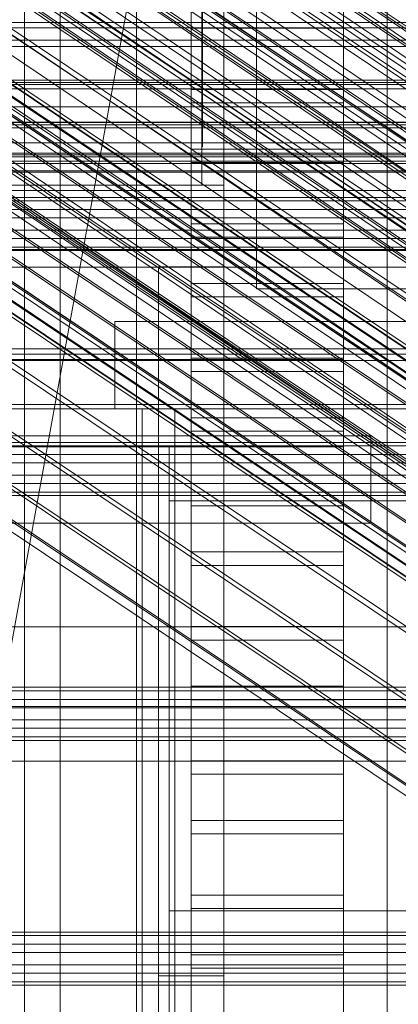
# Model space of a CAD drawing. Header units: millimetres. Extents: x -4738 to 65662, y -68080 to 6847.
# Tile 198 of 256: x -229 to -194, y -34855 to -34764. Entities that reach past the tile are written whole.
import ezdxf

# ---------------------------------------------------------------- set-up
doc = ezdxf.new("R2010")
doc.units = ezdxf.units.MM
for name, color, linetype, lineweight in [('COTAS_O', 1, 'Continuous', 0), ('COTAS_P', 1, 'Continuous', 0), ('frontal_bajante_movil', 7, 'Continuous', 0), ('frontal_C01', 7, 'Continuous', 0), ('frontal_C02', 7, 'Continuous', 0), ('frontal_C03', 7, 'Continuous', 0), ('frontal_C04', 7, 'Continuous', 0), ('frontal_C05', 7, 'Continuous', 0), ('frontal_mezcladora', 7, 'Continuous', 0)]:
    doc.layers.add(name, color=color, linetype=linetype, lineweight=lineweight)
doc.dimstyles.new('R19_100', dxfattribs={"dimtxt": 250, "dimasz": 150, "dimexe": 150, "dimexo": 80, "dimgap": 100, "dimtad": 1, "dimtih": 1, "dimtoh": 1, "dimdsep": 46, "dimcen": 0.09, "dimadec": 0, "dimazin": 0, "dimtfac": 1, "dimtdec": 4, "dimtofl": 0, "dimtmove": 0, "dimatfit": 3, "dimfxl": 1, "dimtolj": 1, "dimtzin": 0, "dimarcsym": 0})

# ---------------------------------------------------------------- blocks, each defined once
blk = doc.blocks.new('DIM_R31_51')
at = {"layer": 'COTAS_O'}
for p, q in [((-650, -33700), (50, -33700)), ((50, -33700), (5, -33850)), ((50, -34900), (50, -33700)), ((50, -33700), (95, -33850)), ((50, -34900), (5, -34750)), ((50, -34900), (95, -34750)), ((-650, -34900), (50, -34900))]:
    blk.add_line(p, q, dxfattribs=at)
blk.add_text('1200 O', height=250, rotation=90, dxfattribs=at).set_placement((-50, -34300))
blk = doc.blocks.new('DIM_R31_52')
at = {"layer": 'COTAS_O'}
for p, q in [((-650, -34200), (-500, -34155)), ((650, -34200), (500, -34155)), ((-650, -34900), (-650, -34200)), ((-650, -34200), (650, -34200)), ((-650, -34200), (-500, -34245)), ((650, -34200), (500, -34245)), ((650, -34900), (650, -34200))]:
    blk.add_line(p, q, dxfattribs=at)
blk.add_text('1300 O', height=250, dxfattribs=at).set_placement((0, -34100))
blk = doc.blocks.new('DIM_R31_57')
at = {"layer": 'COTAS_P'}
for p, q in [((-305, -34680), (395, -34680)), ((395, -34680), (350, -34830)), ((395, -36000), (395, -34680)), ((395, -34680), (440, -34830)), ((395, -36000), (350, -35850)), ((395, -36000), (440, -35850)), ((-305, -36000), (395, -36000))]:
    blk.add_line(p, q, dxfattribs=at)
blk.add_text('1320 P', height=250, rotation=90, dxfattribs=at).set_placement((295, -35340))

msp = doc.modelspace()

# ---------------------------------------------------------------- linework, layer by layer
at = {"layer": 'frontal_bajante_movil'}
for p, q in [((-195, -35227.232), (-195, -34680)), ((-195, -34682.819), (-195, -35230.051)), ((-215, -35355.689), (-215, -34808.457)), ((-215, -34808.457), (-185, -34808.457)), ((-215, -34846.045), (-215, -34808.457)), ((-215, -34846.045), (-215, -35393.277)), ((-185, -34846.045), (-215, -34846.045))]:
    msp.add_line(p, q, dxfattribs=at)
at = {"layer": 'frontal_C01'}
for p, q in [((-355.53, -34655.937), (-141.731, -34800.166)), ((-355.017, -34655.814), (-141.218, -34800.042)), ((-354.844, -34656.2), (-141.045, -34800.428)), ((-356.348, -34656.563), (-142.549, -34800.791)), ((-355.022, -34657.07), (-141.224, -34801.298)), ((-357.415, -34657.647), (-143.617, -34801.875)), ((-358.659, -34659.117), (-144.861, -34803.345)), ((-355.541, -34658.364), (-141.742, -34802.592)), ((-356.363, -34659.994), (-142.565, -34804.223)), ((-146.196, -34805.099), (-359.995, -34660.871)), ((-357.434, -34661.85), (-143.635, -34806.078)), ((-361.332, -34662.791), (-147.533, -34807.019)), ((-358.68, -34663.804), (-144.881, -34808.033)), ((-362.578, -34664.745), (-148.779, -34808.973)), ((-360.017, -34665.724), (-146.218, -34809.952)), ((-363.648, -34666.6), (-149.85, -34810.829)), ((-160.922, -34790.731), (-345.231, -34666.396)), ((-361.352, -34667.478), (-147.554, -34811.707)), ((-364.471, -34668.231), (-150.672, -34812.459)), ((-362.596, -34668.948), (-148.798, -34813.176)), ((-364.989, -34669.525), (-151.191, -34813.754)), ((-338.003, -34669.159), (-153.694, -34793.494)), ((-365.168, -34670.395), (-151.369, -34814.623)), ((-364.995, -34670.781), (-151.196, -34815.01)), ((-364.482, -34670.657), (-150.683, -34814.886)), ((-363.664, -34670.032), (-149.865, -34814.26)), ((-349.002, -34671.814), (-164.693, -34796.149)), ((-341.52, -34674.675), (-157.211, -34799.009)), ((-352.519, -34677.329), (-168.21, -34801.664)), ((-345.291, -34680.092), (-160.982, -34804.427)), ((-355.541, -34682.566), (-171.232, -34806.901)), ((-349.061, -34685.044), (-164.752, -34809.378)), ((-357.863, -34687.168), (-173.554, -34811.502)), ((-352.572, -34689.191), (-168.263, -34813.525)), ((-359.326, -34690.82), (-175.016, -34815.155)), ((-355.584, -34692.251), (-171.275, -34816.586)), ((-359.83, -34693.275), (-175.521, -34817.61)), ((-357.893, -34694.016), (-173.584, -34818.351)), ((-359.341, -34694.365), (-175.032, -34818.7)), ((-228.298, -34716.493), (-228.298, -34979.106)), ((-228.298, -34984.887), (-228.298, -34722.274)), ((-311.15, -34764.573), (311.15, -34764.573)), ((-311.15, -34765.066), (311.15, -34765.066)), ((-311.15, -34769.878), (311.15, -34769.878)), ((-311.15, -34770.281), (311.15, -34770.281)), ((-311.15, -34773.974), (311.15, -34773.974)), ((-311.15, -34774.258), (311.15, -34774.258)), ((-311.15, -34776.58), (311.15, -34776.58)), ((-311.15, -34776.727), (311.15, -34776.727)), ((-311.15, -34777.519), (311.15, -34777.519))]:
    msp.add_line(p, q, dxfattribs=at)
at = {"layer": 'frontal_C02'}
for p, q in [((-332.629, -34682.337), (-148.32, -34805.591)), ((-331.181, -34682.179), (-146.872, -34805.433)), ((-330.692, -34683.462), (-146.383, -34806.716)), ((-334.938, -34683.924), (-150.629, -34807.179)), ((-355.53, -34686.023), (-141.731, -34828.998)), ((-355.017, -34685.967), (-141.218, -34828.942)), ((-331.197, -34686.098), (-146.887, -34809.352)), ((-356.348, -34686.585), (-142.549, -34829.561)), ((-354.844, -34686.421), (-141.045, -34829.397)), ((-337.95, -34686.833), (-153.641, -34810.088)), ((-357.415, -34687.616), (-143.617, -34830.591)), ((-355.022, -34687.355), (-141.224, -34830.331)), ((-355.541, -34688.705), (-141.742, -34831.681)), ((-358.659, -34689.045), (-144.861, -34832.02)), ((-356.363, -34690.379), (-142.565, -34833.354)), ((-332.659, -34689.907), (-148.35, -34813.162)), ((-146.196, -34833.75), (-359.995, -34690.774)), ((-341.461, -34690.866), (-157.152, -34814.12)), ((-357.434, -34692.262), (-143.635, -34835.238)), ((-361.332, -34692.687), (-147.533, -34835.662)), ((-358.68, -34694.227), (-144.881, -34837.202)), ((-362.578, -34694.652), (-148.779, -34837.627)), ((-334.981, -34694.63), (-150.672, -34817.885)), ((-160.922, -34819.001), (-345.231, -34695.747)), ((-363.648, -34696.535), (-149.85, -34839.51)), ((-360.017, -34696.139), (-146.218, -34839.115)), ((-361.352, -34697.869), (-147.554, -34840.844)), ((-364.471, -34698.209), (-150.672, -34841.184)), ((-364.989, -34699.558), (-151.191, -34842.534)), ((-362.596, -34699.298), (-148.798, -34842.273)), ((-365.168, -34700.492), (-151.369, -34843.468)), ((-363.664, -34700.329), (-149.865, -34843.304)), ((-338.003, -34699.946), (-153.694, -34823.2)), ((-364.995, -34700.947), (-151.196, -34843.922)), ((-364.482, -34700.891), (-150.683, -34843.866)), ((-349.002, -34701.144), (-164.693, -34824.398)), ((-341.52, -34705.491), (-157.211, -34828.745)), ((-352.519, -34706.689), (-168.21, -34829.943)), ((-345.291, -34710.888), (-160.982, -34834.142)), ((-355.541, -34712.004), (-171.232, -34835.259)), ((-349.061, -34715.769), (-164.752, -34839.023)), ((-357.863, -34716.728), (-173.554, -34839.982)), ((-352.572, -34719.801), (-168.263, -34843.056)), ((-359.326, -34720.537), (-175.016, -34843.792)), ((-359.83, -34723.173), (-175.521, -34846.427)), ((-355.584, -34722.71), (-171.275, -34845.965)), ((-359.341, -34724.456), (-175.032, -34847.71)), ((-357.893, -34724.298), (-173.584, -34847.553)), ((-130, -34811.926), (-228.298, -34746.19)), ((-228.298, -34746.19), (-228.298, -35036.685)), ((-228.298, -35042.415), (-228.298, -34751.921)), ((-228.298, -34751.921), (-130, -34817.656)), ((430, -34772.309), (-430, -34772.309)), ((430, -34777.309), (-430, -34777.309)), ((430, -34827.309), (-430, -34827.309)), ((430, -34832.309), (-430, -34832.309))]:
    msp.add_line(p, q, dxfattribs=at)
at = {"layer": 'frontal_C03'}
for p, q in [((-1496, -34766.194), (1496, -34766.194)), ((1496, -34766.785), (-1496, -34766.785)), ((1496, -34770.094), (-1496, -34770.094)), ((1496, -34770.685), (-1496, -34770.685)), ((1496, -34773.742), (-1496, -34773.742)), ((1250, -34773.733), (-1250, -34773.733)), ((1496, -34774.244), (-1496, -34774.244)), ((1250, -34775.626), (-1250, -34775.626)), ((1496, -34776.583), (-1496, -34776.583)), ((1496, -34776.918), (-1496, -34776.918)), ((1496, -34778.184), (-1496, -34778.184)), ((1496, -34778.302), (-1496, -34778.302)), ((1250, -34780.627), (-1250, -34780.627)), ((1250, -34780.943), (-1250, -34780.943)), ((1250, -34781.737), (-1250, -34781.737)), ((-1250, -34782.501), (1250, -34782.501)), ((1250, -34783.624), (-1250, -34783.624)), ((1250, -34784.388), (-1250, -34784.388)), ((1250, -34785.182), (-1250, -34785.182)), ((1250, -34785.407), (-1250, -34785.407)), ((1250, -34785.499), (-1250, -34785.499)), ((1250, -34787.012), (-1250, -34787.012)), ((1250, -34794.498), (-1250, -34794.498)), ((1250, -34795.571), (-1250, -34795.571)), ((1250, -34799.622), (-1250, -34799.622)), ((1250, -34799.999), (-1250, -34799.999)), ((1250, -34803.084), (-1250, -34803.084)), ((1250, -34803.401), (-1250, -34803.401)), ((1250, -34804.195), (-1250, -34804.195)), ((-1250, -34804.959), (1250, -34804.959)), ((1250, -34806.082), (-1250, -34806.082)), ((1250, -34806.846), (-1250, -34806.846)), ((1250, -34807.64), (-1250, -34807.64)), ((1250, -34807.957), (-1250, -34807.957)), ((1250, -34825.542), (-1250, -34825.542)), ((1250, -34825.858), (-1250, -34825.858)), ((1250, -34826.652), (-1250, -34826.652)), ((-1250, -34827.417), (1250, -34827.417)), ((1250, -34828.54), (-1250, -34828.54)), ((1250, -34829.304), (-1250, -34829.304)), ((1250, -34830.098), (-1250, -34830.098)), ((1250, -34830.414), (-1250, -34830.414)), ((1250, -34848), (-1250, -34848)), ((1250, -34848.316), (-1250, -34848.316)), ((1250, -34849.11), (-1250, -34849.11)), ((-1250, -34849.874), (1250, -34849.874)), ((1250, -34850.997), (-1250, -34850.997)), ((1250, -34851.761), (-1250, -34851.761)), ((1250, -34852.555), (-1250, -34852.555)), ((1250, -34852.872), (-1250, -34852.872))]:
    msp.add_line(p, q, dxfattribs=at)
at = {"layer": 'frontal_C04'}
for p, q in [((-225, -35487.488), (-225, -34411.606)), ((-225, -34417.244), (-225, -35493.126)), ((-225, -34440.737), (-225, -35516.618)), ((-225, -35634.08), (-225, -34558.198)), ((-225, -34563.836), (-225, -35639.718)), ((-225, -34605.183), (-225, -35681.065)), ((-442, -35988), (-202, -34670.697)), ((-213, -34770.727), (-213, -34735.019)), ((-199, -34735.019), (-199, -34770.727)), ((-213, -34740.491), (-213, -34776.2)), ((-199, -34776.2), (-199, -34740.491)), ((-213, -34783.04), (-213, -34747.332)), ((-199, -34747.332), (-199, -34783.04)), ((-213, -34752.804), (-213, -34788.512)), ((-199, -34788.512), (-199, -34752.804)), ((-213, -34795.353), (-213, -34759.644)), ((-199, -34759.644), (-199, -34795.353)), ((-213, -34763.887), (-213, -34770.727)), ((-199, -34763.887), (-199, -34770.727)), ((-199, -34765.117), (-213, -34765.117)), ((-213, -34765.117), (-213, -34800.825)), ((-213, -34771.957), (-213, -34765.117)), ((-199, -34800.825), (-199, -34765.117)), ((-199, -34765.117), (-199, -34771.957)), ((-199, -34770.727), (-213, -34770.727)), ((-213, -34771.957), (-199, -34771.957)), ((-213, -34807.665), (-213, -34771.957)), ((-199, -34771.957), (-199, -34807.665)), ((-213, -34776.2), (-199, -34776.2)), ((-213, -34776.2), (-213, -34783.04)), ((-199, -34776.2), (-199, -34783.04)), ((-199, -34777.429), (-213, -34777.429)), ((-213, -34777.429), (-213, -34813.138)), ((-213, -34784.27), (-213, -34777.429)), ((-199, -34813.138), (-199, -34777.429)), ((-199, -34777.429), (-199, -34784.27)), ((-199, -34783.04), (-213, -34783.04)), ((-213, -34784.27), (-199, -34784.27)), ((-213, -34819.978), (-213, -34784.27)), ((-199, -34784.27), (-199, -34819.978)), ((-213, -34788.512), (-199, -34788.512)), ((-213, -34788.512), (-213, -34795.353)), ((-199, -34788.512), (-199, -34795.353)), ((-199, -34789.742), (-213, -34789.742)), ((-213, -34789.742), (-213, -34825.45)), ((-213, -34796.582), (-213, -34789.742)), ((-199, -34825.45), (-199, -34789.742)), ((-199, -34789.742), (-199, -34796.582)), ((-199, -34795.353), (-213, -34795.353)), ((-213, -34796.582), (-199, -34796.582)), ((-213, -34832.291), (-213, -34796.582)), ((-199, -34796.582), (-199, -34832.291)), ((-213, -34800.825), (-199, -34800.825)), ((-213, -34800.825), (-213, -34807.665)), ((-199, -34800.825), (-199, -34807.665)), ((-199, -34802.055), (-213, -34802.055)), ((-213, -34802.055), (-213, -34837.763)), ((-213, -34808.895), (-213, -34802.055)), ((-199, -34837.763), (-199, -34802.055)), ((-199, -34802.055), (-199, -34808.895)), ((-199, -34807.665), (-213, -34807.665)), ((-213, -34808.895), (-199, -34808.895)), ((-213, -34844.604), (-213, -34808.895)), ((-199, -34808.895), (-199, -34844.604)), ((-213, -34813.138), (-199, -34813.138)), ((-213, -34813.138), (-213, -34819.978)), ((-199, -34813.138), (-199, -34819.978)), ((-199, -34814.368), (-213, -34814.368)), ((-213, -34814.368), (-213, -34850.076)), ((-213, -34821.208), (-213, -34814.368)), ((-199, -34850.076), (-199, -34814.368)), ((-199, -34814.368), (-199, -34821.208)), ((-199, -34819.978), (-213, -34819.978)), ((-213, -34821.208), (-199, -34821.208)), ((-213, -34856.916), (-213, -34821.208)), ((-199, -34821.208), (-199, -34856.916)), ((-213, -34825.45), (-199, -34825.45)), ((-213, -34825.45), (-213, -34832.291)), ((-199, -34825.45), (-199, -34832.291)), ((-199, -34826.68), (-213, -34826.68)), ((-213, -34826.68), (-213, -34862.389)), ((-213, -34833.521), (-213, -34826.68)), ((-199, -34862.389), (-199, -34826.68)), ((-199, -34826.68), (-199, -34833.521)), ((-199, -34832.291), (-213, -34832.291)), ((-213, -34833.521), (-199, -34833.521)), ((-213, -34869.229), (-213, -34833.521)), ((-199, -34833.521), (-199, -34869.229)), ((-213, -34837.763), (-199, -34837.763)), ((-213, -34837.763), (-213, -34844.604)), ((-199, -34837.763), (-199, -34844.604)), ((-199, -34838.993), (-213, -34838.993)), ((-213, -34838.993), (-213, -34874.701)), ((-213, -34845.833), (-213, -34838.993)), ((-199, -34874.701), (-199, -34838.993)), ((-199, -34838.993), (-199, -34845.833)), ((-199, -34844.604), (-213, -34844.604)), ((-213, -34845.833), (-199, -34845.833)), ((-213, -34881.542), (-213, -34845.833)), ((-199, -34845.833), (-199, -34881.542)), ((-250, -34848.308), (-225, -34848.308)), ((-225, -34890.308), (-225, -34848.308)), ((-213, -34850.076), (-199, -34850.076)), ((-213, -34850.076), (-213, -34856.916)), ((-199, -34850.076), (-199, -34856.916)), ((-199, -34851.306), (-213, -34851.306)), ((-213, -34851.306), (-213, -34887.014)), ((-213, -34858.146), (-213, -34851.306)), ((-199, -34887.014), (-199, -34851.306)), ((-199, -34851.306), (-199, -34858.146))]:
    msp.add_line(p, q, dxfattribs=at)
at = {"layer": 'frontal_C05'}
for p, q in [((-210, -34792), (-210, -34717)), ((-207, -34789), (-207, -34720)), ((-218, -34803.5), (-218, -34735.5)), ((-210, -34803.5), (-210, -34735.5)), ((-218, -34810.5), (-218, -34742.5)), ((-210, -34810.5), (-210, -34742.5)), ((-212, -34779.5), (-212, -34745.5)), ((-212, -34764.454), (-212, -34763.647)), ((-211.95, -34763.604), (-211.95, -34764.414)), ((-212, -34765.249), (-212, -34764.454)), ((-211.95, -34764.703), (-211.95, -34764.141)), ((-211.95, -34764.414), (-211.95, -34765.211)), ((-211.95, -34765.25), (-211.95, -34764.703)), ((-212, -34766.027), (-212, -34765.249)), ((-211.95, -34765.211), (-211.95, -34765.992)), ((-211.95, -34765.782), (-211.95, -34765.25)), ((-212, -34766.789), (-212, -34766.027)), ((-211.95, -34766.297), (-211.95, -34765.782)), ((-211.95, -34765.992), (-211.95, -34766.756)), ((-211.95, -34766.794), (-211.95, -34766.297)), ((-212, -34767.531), (-212, -34766.789)), ((-211.95, -34766.756), (-211.95, -34767.5)), ((-211.95, -34767.271), (-211.95, -34766.794)), ((-211.95, -34767.728), (-211.95, -34767.271)), ((-212, -34768.252), (-212, -34767.531)), ((-212, -34768.95), (-212, -34768.252)), ((-211.95, -34767.5), (-211.95, -34768.223)), ((-211.95, -34768.163), (-211.95, -34767.728)), ((-211.95, -34768.576), (-211.95, -34768.163)), ((-211.95, -34768.223), (-211.95, -34768.924)), ((-212, -34769.623), (-212, -34768.95)), ((-211.95, -34768.964), (-211.95, -34768.576)), ((-211.95, -34768.924), (-211.95, -34769.599)), ((-211.95, -34769.328), (-211.95, -34768.964)), ((-212, -34770.27), (-212, -34769.623)), ((-211.95, -34769.666), (-211.95, -34769.328)), ((-211.95, -34769.599), (-211.95, -34770.249)), ((-211.95, -34769.978), (-211.95, -34769.666)), ((-211.95, -34770.262), (-211.95, -34769.978)), ((-212, -34770.889), (-212, -34770.27)), ((-212, -34771.479), (-212, -34770.889)), ((-211.95, -34770.249), (-211.95, -34770.87)), ((-211.95, -34770.518), (-211.95, -34770.262)), ((-211.95, -34770.746), (-211.95, -34770.518)), ((-211.95, -34770.945), (-211.95, -34770.746)), ((-211.95, -34770.87), (-211.95, -34771.462)), ((-211.95, -34771.113), (-211.95, -34770.945)), ((-212, -34772.038), (-212, -34771.479)), ((-211.95, -34771.252), (-211.95, -34771.113)), ((-211.95, -34771.36), (-211.95, -34771.252)), ((-211.95, -34771.438), (-211.95, -34771.36)), ((-211.95, -34771.484), (-211.95, -34771.438)), ((-211.95, -34771.462), (-211.95, -34772.023)), ((-211.95, -34771.5), (-211.95, -34771.484)), ((-212, -34772.565), (-212, -34772.038)), ((-212, -34773.057), (-212, -34772.565)), ((-211.95, -34772.023), (-211.95, -34772.551)), ((-211.95, -34772.551), (-211.95, -34773.046)), ((-212, -34773.516), (-212, -34773.057)), ((-212, -34773.938), (-212, -34773.516)), ((-211.95, -34773.046), (-211.95, -34773.506)), ((-211.95, -34773.506), (-211.95, -34773.93)), ((-212, -34774.323), (-212, -34773.938)), ((-212, -34774.67), (-212, -34774.323)), ((-212, -34774.979), (-212, -34774.67)), ((-211.95, -34773.93), (-211.95, -34774.316)), ((-211.95, -34774.316), (-211.95, -34774.665)), ((-211.95, -34774.665), (-211.95, -34774.975)), ((-212, -34775.248), (-212, -34774.979)), ((-212, -34775.476), (-212, -34775.248)), ((-212, -34775.664), (-212, -34775.476)), ((-211.95, -34774.975), (-211.95, -34775.245)), ((-211.95, -34775.245), (-211.95, -34775.474)), ((-211.95, -34775.474), (-211.95, -34775.663)), ((-212, -34775.811), (-212, -34775.664)), ((-212, -34775.916), (-212, -34775.811)), ((-212, -34775.979), (-212, -34775.916)), ((-212, -34776), (-212, -34775.979)), ((-211.95, -34775.663), (-211.95, -34775.81)), ((-211.95, -34775.81), (-211.95, -34775.916)), ((-211.95, -34775.916), (-211.95, -34775.979)), ((-211.95, -34775.979), (-211.95, -34776)), ((-248, -34779.5), (-210, -34779.5)), ((-246, -34779.5), (-212, -34779.5)), ((-229, -34779.5), (-228.681, -34779.5)), ((-228.514, -34779.5), (-228.838, -34779.5)), ((-228.681, -34779.5), (-228.363, -34779.5)), ((-228.192, -34779.5), (-228.514, -34779.5)), ((-228.363, -34779.5), (-228.046, -34779.5)), ((-227.871, -34779.5), (-228.192, -34779.5)), ((-228.046, -34779.5), (-227.732, -34779.5)), ((-227.554, -34779.5), (-227.871, -34779.5)), ((-227.732, -34779.5), (-227.421, -34779.5)), ((-227.24, -34779.5), (-227.554, -34779.5)), ((-227.421, -34779.5), (-227.113, -34779.5)), ((-226.93, -34779.5), (-227.24, -34779.5)), ((-227.113, -34779.5), (-226.81, -34779.5)), ((-226.625, -34779.5), (-226.93, -34779.5)), ((-226.81, -34779.5), (-226.513, -34779.5)), ((-226.327, -34779.5), (-226.625, -34779.5)), ((-226.513, -34779.5), (-226.221, -34779.5)), ((-226.035, -34779.5), (-226.327, -34779.5)), ((-226.221, -34779.5), (-225.936, -34779.5)), ((-225.75, -34779.5), (-226.035, -34779.5)), ((-225.936, -34779.5), (-225.658, -34779.5)), ((-225.473, -34779.5), (-225.75, -34779.5)), ((-225.658, -34779.5), (-225.389, -34779.5)), ((-225.206, -34779.5), (-225.473, -34779.5)), ((-225.389, -34779.5), (-225.128, -34779.5)), ((-224.947, -34779.5), (-225.206, -34779.5)), ((-225.128, -34779.5), (-224.876, -34779.5)), ((-224.699, -34779.5), (-224.947, -34779.5)), ((-224.876, -34779.5), (-224.635, -34779.5)), ((-224.461, -34779.5), (-224.699, -34779.5)), ((-224.635, -34779.5), (-224.404, -34779.5)), ((-224.235, -34779.5), (-224.461, -34779.5)), ((-224.404, -34779.5), (-224.184, -34779.5)), ((-224.021, -34779.5), (-224.235, -34779.5)), ((-224.184, -34779.5), (-223.975, -34779.5)), ((-223.819, -34779.5), (-224.021, -34779.5)), ((-223.975, -34779.5), (-223.779, -34779.5)), ((-223.629, -34779.5), (-223.819, -34779.5)), ((-223.779, -34779.5), (-223.595, -34779.5)), ((-223.454, -34779.5), (-223.629, -34779.5)), ((-223.595, -34779.5), (-223.425, -34779.5)), ((-223.292, -34779.5), (-223.454, -34779.5)), ((-223.425, -34779.5), (-223.268, -34779.5)), ((-223.144, -34779.5), (-223.292, -34779.5)), ((-223.268, -34779.5), (-223.124, -34779.5)), ((-223.01, -34779.5), (-223.144, -34779.5)), ((-223.124, -34779.5), (-222.995, -34779.5)), ((-222.892, -34779.5), (-223.01, -34779.5)), ((-222.995, -34779.5), (-222.88, -34779.5)), ((-222.789, -34779.5), (-222.892, -34779.5)), ((-222.88, -34779.5), (-222.78, -34779.5)), ((-222.701, -34779.5), (-222.789, -34779.5)), ((-222.78, -34779.5), (-222.695, -34779.5)), ((-222.629, -34779.5), (-222.701, -34779.5)), ((-222.695, -34779.5), (-222.625, -34779.5)), ((-222.573, -34779.5), (-222.629, -34779.5)), ((-222.625, -34779.5), (-222.57, -34779.5)), ((-222.532, -34779.5), (-222.573, -34779.5)), ((-222.508, -34779.5), (-222.532, -34779.5)), ((-210, -34795.5), (-210, -34779.5)), ((-216, -34852), (-216, -34787)), ((-216, -34787), (-210, -34787)), ((-210, -34852), (-210, -34787)), ((-188, -34789), (-207, -34789)), ((-220, -34800), (-220, -34792)), ((-220, -34792), (-175, -34792)), ((-210, -34792), (-185, -34792)), ((-199, -34795.5), (-259, -34795.5)), ((-248, -34795.5), (-210, -34795.5)), ((-229, -34795.5), (-228.726, -34795.5)), ((-229, -34795.5), (-228.681, -34795.5)), ((-228.514, -34795.5), (-228.838, -34795.5)), ((-228.452, -34795.5), (-228.726, -34795.5)), ((-228.681, -34795.5), (-228.363, -34795.5)), ((-228.192, -34795.5), (-228.514, -34795.5)), ((-228.18, -34795.5), (-228.452, -34795.5)), ((-228.363, -34795.5), (-228.046, -34795.5)), ((-227.871, -34795.5), (-228.192, -34795.5)), ((-227.91, -34795.5), (-228.18, -34795.5)), ((-228.046, -34795.5), (-227.732, -34795.5)), ((-227.643, -34795.5), (-227.91, -34795.5)), ((-227.554, -34795.5), (-227.871, -34795.5)), ((-227.732, -34795.5), (-227.421, -34795.5)), ((-227.379, -34795.5), (-227.643, -34795.5)), ((-227.24, -34795.5), (-227.554, -34795.5)), ((-227.421, -34795.5), (-227.113, -34795.5)), ((-227.119, -34795.5), (-227.379, -34795.5)), ((-226.93, -34795.5), (-227.24, -34795.5)), ((-226.864, -34795.5), (-227.119, -34795.5)), ((-227.113, -34795.5), (-226.81, -34795.5)), ((-226.625, -34795.5), (-226.93, -34795.5)), ((-226.614, -34795.5), (-226.864, -34795.5)), ((-226.81, -34795.5), (-226.513, -34795.5)), ((-226.327, -34795.5), (-226.625, -34795.5)), ((-226.37, -34795.5), (-226.614, -34795.5)), ((-226.513, -34795.5), (-226.221, -34795.5)), ((-226.132, -34795.5), (-226.37, -34795.5)), ((-226.035, -34795.5), (-226.327, -34795.5)), ((-226.221, -34795.5), (-225.936, -34795.5)), ((-225.902, -34795.5), (-226.132, -34795.5)), ((-225.75, -34795.5), (-226.035, -34795.5)), ((-225.936, -34795.5), (-225.658, -34795.5)), ((-225.679, -34795.5), (-225.902, -34795.5)), ((-225.473, -34795.5), (-225.75, -34795.5)), ((-225.465, -34795.5), (-225.679, -34795.5)), ((-225.658, -34795.5), (-225.389, -34795.5)), ((-225.206, -34795.5), (-225.473, -34795.5)), ((-225.259, -34795.5), (-225.465, -34795.5)), ((-225.389, -34795.5), (-225.128, -34795.5)), ((-225.063, -34795.5), (-225.259, -34795.5)), ((-224.947, -34795.5), (-225.206, -34795.5)), ((-225.128, -34795.5), (-224.876, -34795.5)), ((-224.876, -34795.5), (-225.063, -34795.5)), ((-224.699, -34795.5), (-224.947, -34795.5)), ((-224.7, -34795.5), (-224.876, -34795.5)), ((-224.876, -34795.5), (-224.635, -34795.5)), ((-224.534, -34795.5), (-224.7, -34795.5)), ((-224.461, -34795.5), (-224.699, -34795.5)), ((-224.635, -34795.5), (-224.404, -34795.5)), ((-224.38, -34795.5), (-224.534, -34795.5)), ((-224.235, -34795.5), (-224.461, -34795.5)), ((-224.404, -34795.5), (-224.184, -34795.5)), ((-224.237, -34795.5), (-224.38, -34795.5)), ((-224.106, -34795.5), (-224.237, -34795.5)), ((-224.021, -34795.5), (-224.235, -34795.5)), ((-224.184, -34795.5), (-223.975, -34795.5)), ((-223.987, -34795.5), (-224.106, -34795.5)), ((-223.819, -34795.5), (-224.021, -34795.5)), ((-223.88, -34795.5), (-223.987, -34795.5)), ((-223.975, -34795.5), (-223.779, -34795.5)), ((-223.786, -34795.5), (-223.88, -34795.5)), ((-223.629, -34795.5), (-223.819, -34795.5)), ((-223.706, -34795.5), (-223.786, -34795.5)), ((-223.779, -34795.5), (-223.595, -34795.5)), ((-223.638, -34795.5), (-223.706, -34795.5)), ((-223.584, -34795.5), (-223.638, -34795.5)), ((-223.454, -34795.5), (-223.629, -34795.5)), ((-223.595, -34795.5), (-223.425, -34795.5)), ((-223.543, -34795.5), (-223.584, -34795.5)), ((-223.515, -34795.5), (-223.543, -34795.5)), ((-223.502, -34795.5), (-223.515, -34795.5)), ((-223.292, -34795.5), (-223.454, -34795.5)), ((-223.425, -34795.5), (-223.268, -34795.5)), ((-223.144, -34795.5), (-223.292, -34795.5)), ((-223.268, -34795.5), (-223.124, -34795.5)), ((-223.01, -34795.5), (-223.144, -34795.5)), ((-223.124, -34795.5), (-222.995, -34795.5)), ((-222.892, -34795.5), (-223.01, -34795.5)), ((-222.995, -34795.5), (-222.88, -34795.5)), ((-222.789, -34795.5), (-222.892, -34795.5)), ((-222.88, -34795.5), (-222.78, -34795.5)), ((-222.701, -34795.5), (-222.789, -34795.5)), ((-222.78, -34795.5), (-222.695, -34795.5)), ((-222.629, -34795.5), (-222.701, -34795.5)), ((-222.695, -34795.5), (-222.625, -34795.5)), ((-222.573, -34795.5), (-222.629, -34795.5)), ((-222.625, -34795.5), (-222.57, -34795.5)), ((-222.532, -34795.5), (-222.573, -34795.5)), ((-222.508, -34795.5), (-222.532, -34795.5)), ((-199, -34795.5), (-199, -34802.5)), ((-199, -34803.5), (-199, -34795.5)), ((-220, -34800), (-175, -34800)), ((-217.5, -35992), (-217.5, -34800)), ((-217.5, -34800), (-177.5, -34800)), ((-214.5, -34800), (-180.5, -34800)), ((-214.5, -34800), (-214.5, -35992)), ((-196.5, -34802.5), (-261.5, -34802.5)), ((-259, -34802.5), (-199, -34802.5)), ((-228.863, -34802.5), (-228.589, -34802.5)), ((-228.461, -34802.5), (-228.73, -34802.5)), ((-228.452, -34802.5), (-228.726, -34802.5)), ((-228.589, -34802.5), (-228.316, -34802.5)), ((-228.193, -34802.5), (-228.461, -34802.5)), ((-228.18, -34802.5), (-228.452, -34802.5)), ((-228.316, -34802.5), (-228.045, -34802.5)), ((-227.927, -34802.5), (-228.193, -34802.5)), ((-227.91, -34802.5), (-228.18, -34802.5)), ((-228.045, -34802.5), (-227.776, -34802.5)), ((-227.664, -34802.5), (-227.927, -34802.5)), ((-227.643, -34802.5), (-227.91, -34802.5)), ((-227.776, -34802.5), (-227.51, -34802.5)), ((-227.403, -34802.5), (-227.664, -34802.5)), ((-227.379, -34802.5), (-227.643, -34802.5)), ((-227.51, -34802.5), (-227.248, -34802.5)), ((-227.147, -34802.5), (-227.403, -34802.5)), ((-227.119, -34802.5), (-227.379, -34802.5)), ((-227.248, -34802.5), (-226.991, -34802.5)), ((-226.895, -34802.5), (-227.147, -34802.5)), ((-226.864, -34802.5), (-227.119, -34802.5)), ((-226.991, -34802.5), (-226.738, -34802.5)), ((-226.648, -34802.5), (-226.895, -34802.5)), ((-226.614, -34802.5), (-226.864, -34802.5)), ((-226.738, -34802.5), (-226.491, -34802.5)), ((-226.407, -34802.5), (-226.648, -34802.5)), ((-226.37, -34802.5), (-226.614, -34802.5)), ((-226.491, -34802.5), (-226.25, -34802.5)), ((-226.172, -34802.5), (-226.407, -34802.5)), ((-226.132, -34802.5), (-226.37, -34802.5)), ((-226.25, -34802.5), (-226.016, -34802.5)), ((-225.944, -34802.5), (-226.172, -34802.5)), ((-225.902, -34802.5), (-226.132, -34802.5)), ((-226.016, -34802.5), (-225.789, -34802.5)), ((-225.724, -34802.5), (-225.944, -34802.5)), ((-225.679, -34802.5), (-225.902, -34802.5)), ((-225.789, -34802.5), (-225.571, -34802.5)), ((-225.511, -34802.5), (-225.724, -34802.5)), ((-225.465, -34802.5), (-225.679, -34802.5)), ((-225.571, -34802.5), (-225.361, -34802.5)), ((-225.306, -34802.5), (-225.511, -34802.5)), ((-225.259, -34802.5), (-225.465, -34802.5)), ((-225.361, -34802.5), (-225.16, -34802.5)), ((-225.111, -34802.5), (-225.306, -34802.5)), ((-225.063, -34802.5), (-225.259, -34802.5)), ((-225.16, -34802.5), (-224.968, -34802.5)), ((-224.925, -34802.5), (-225.111, -34802.5)), ((-224.876, -34802.5), (-225.063, -34802.5)), ((-224.968, -34802.5), (-224.787, -34802.5)), ((-224.748, -34802.5), (-224.925, -34802.5)), ((-224.7, -34802.5), (-224.876, -34802.5)), ((-224.787, -34802.5), (-224.616, -34802.5)), ((-224.582, -34802.5), (-224.748, -34802.5)), ((-224.534, -34802.5), (-224.7, -34802.5)), ((-224.616, -34802.5), (-224.456, -34802.5)), ((-224.427, -34802.5), (-224.582, -34802.5)), ((-224.38, -34802.5), (-224.534, -34802.5)), ((-224.456, -34802.5), (-224.307, -34802.5)), ((-224.282, -34802.5), (-224.427, -34802.5)), ((-224.237, -34802.5), (-224.38, -34802.5)), ((-224.307, -34802.5), (-224.17, -34802.5)), ((-224.149, -34802.5), (-224.282, -34802.5)), ((-224.106, -34802.5), (-224.237, -34802.5)), ((-224.17, -34802.5), (-224.045, -34802.5)), ((-224.028, -34802.5), (-224.149, -34802.5)), ((-223.987, -34802.5), (-224.106, -34802.5)), ((-224.045, -34802.5), (-223.932, -34802.5)), ((-223.919, -34802.5), (-224.028, -34802.5)), ((-223.88, -34802.5), (-223.987, -34802.5)), ((-223.932, -34802.5), (-223.832, -34802.5)), ((-223.822, -34802.5), (-223.919, -34802.5)), ((-223.786, -34802.5), (-223.88, -34802.5)), ((-223.832, -34802.5), (-223.744, -34802.5)), ((-223.737, -34802.5), (-223.822, -34802.5)), ((-223.706, -34802.5), (-223.786, -34802.5)), ((-223.744, -34802.5), (-223.67, -34802.5)), ((-223.665, -34802.5), (-223.737, -34802.5)), ((-223.638, -34802.5), (-223.706, -34802.5)), ((-223.67, -34802.5), (-223.609, -34802.5)), ((-223.606, -34802.5), (-223.665, -34802.5)), ((-223.584, -34802.5), (-223.638, -34802.5)), ((-223.56, -34802.5), (-223.606, -34802.5)), ((-223.543, -34802.5), (-223.584, -34802.5)), ((-223.526, -34802.5), (-223.56, -34802.5)), ((-223.515, -34802.5), (-223.543, -34802.5)), ((-223.507, -34802.5), (-223.526, -34802.5)), ((-223.502, -34802.5), (-223.515, -34802.5)), ((-196.5, -34802.5), (-196.5, -34810.5)), ((-259, -34803.5), (-199, -34803.5)), ((-250, -34803.5), (-215, -34803.5)), ((-228.726, -34803.5), (-229, -34803.5)), ((-228.452, -34803.5), (-228.726, -34803.5)), ((-228.18, -34803.5), (-228.452, -34803.5)), ((-227.91, -34803.5), (-228.18, -34803.5)), ((-227.643, -34803.5), (-227.91, -34803.5)), ((-227.379, -34803.5), (-227.643, -34803.5)), ((-227.119, -34803.5), (-227.379, -34803.5)), ((-226.864, -34803.5), (-227.119, -34803.5)), ((-226.614, -34803.5), (-226.864, -34803.5)), ((-226.37, -34803.5), (-226.614, -34803.5)), ((-226.132, -34803.5), (-226.37, -34803.5)), ((-225.902, -34803.5), (-226.132, -34803.5)), ((-225.679, -34803.5), (-225.902, -34803.5)), ((-225.465, -34803.5), (-225.679, -34803.5)), ((-225.259, -34803.5), (-225.465, -34803.5)), ((-225.063, -34803.5), (-225.259, -34803.5)), ((-224.876, -34803.5), (-225.063, -34803.5)), ((-224.7, -34803.5), (-224.876, -34803.5)), ((-224.534, -34803.5), (-224.7, -34803.5)), ((-224.38, -34803.5), (-224.534, -34803.5)), ((-224.237, -34803.5), (-224.38, -34803.5)), ((-224.106, -34803.5), (-224.237, -34803.5)), ((-223.987, -34803.5), (-224.106, -34803.5)), ((-223.88, -34803.5), (-223.987, -34803.5)), ((-223.786, -34803.5), (-223.88, -34803.5)), ((-223.706, -34803.5), (-223.786, -34803.5)), ((-223.638, -34803.5), (-223.706, -34803.5)), ((-223.584, -34803.5), (-223.638, -34803.5)), ((-223.543, -34803.5), (-223.584, -34803.5)), ((-223.515, -34803.5), (-223.543, -34803.5)), ((-223.502, -34803.5), (-223.515, -34803.5)), ((-218, -34885.5), (-218, -34803.5)), ((-218, -34803.5), (-210, -34803.5)), ((-216, -34803.5), (-210, -34803.5)), ((-216, -34803.5), (-216, -34863.5)), ((-215, -34992), (-215, -34803.5)), ((-210, -34885.5), (-210, -34803.5)), ((-210, -34803.5), (-210, -34863.5)), ((-261.5, -34810.5), (-196.5, -34810.5)), ((-228.863, -34810.5), (-228.589, -34810.5)), ((-228.461, -34810.5), (-228.73, -34810.5)), ((-228.589, -34810.5), (-228.316, -34810.5)), ((-228.193, -34810.5), (-228.461, -34810.5)), ((-228.316, -34810.5), (-228.045, -34810.5)), ((-227.927, -34810.5), (-228.193, -34810.5)), ((-228.045, -34810.5), (-227.776, -34810.5)), ((-227.664, -34810.5), (-227.927, -34810.5)), ((-227.776, -34810.5), (-227.51, -34810.5)), ((-227.403, -34810.5), (-227.664, -34810.5)), ((-227.51, -34810.5), (-227.248, -34810.5)), ((-227.147, -34810.5), (-227.403, -34810.5)), ((-227.248, -34810.5), (-226.991, -34810.5)), ((-226.895, -34810.5), (-227.147, -34810.5)), ((-226.991, -34810.5), (-226.738, -34810.5)), ((-226.648, -34810.5), (-226.895, -34810.5)), ((-226.738, -34810.5), (-226.491, -34810.5)), ((-226.407, -34810.5), (-226.648, -34810.5)), ((-226.491, -34810.5), (-226.25, -34810.5)), ((-226.172, -34810.5), (-226.407, -34810.5)), ((-226.25, -34810.5), (-226.016, -34810.5)), ((-225.944, -34810.5), (-226.172, -34810.5)), ((-226.016, -34810.5), (-225.789, -34810.5)), ((-225.724, -34810.5), (-225.944, -34810.5)), ((-225.789, -34810.5), (-225.571, -34810.5)), ((-225.511, -34810.5), (-225.724, -34810.5)), ((-225.571, -34810.5), (-225.361, -34810.5)), ((-225.306, -34810.5), (-225.511, -34810.5)), ((-225.361, -34810.5), (-225.16, -34810.5)), ((-225.111, -34810.5), (-225.306, -34810.5)), ((-225.16, -34810.5), (-224.968, -34810.5)), ((-224.925, -34810.5), (-225.111, -34810.5)), ((-224.968, -34810.5), (-224.787, -34810.5)), ((-224.748, -34810.5), (-224.925, -34810.5)), ((-224.787, -34810.5), (-224.616, -34810.5)), ((-224.582, -34810.5), (-224.748, -34810.5)), ((-224.616, -34810.5), (-224.456, -34810.5)), ((-224.427, -34810.5), (-224.582, -34810.5)), ((-224.456, -34810.5), (-224.307, -34810.5)), ((-224.282, -34810.5), (-224.427, -34810.5)), ((-224.307, -34810.5), (-224.17, -34810.5)), ((-224.149, -34810.5), (-224.282, -34810.5)), ((-224.17, -34810.5), (-224.045, -34810.5)), ((-224.028, -34810.5), (-224.149, -34810.5)), ((-224.045, -34810.5), (-223.932, -34810.5)), ((-223.919, -34810.5), (-224.028, -34810.5)), ((-223.932, -34810.5), (-223.832, -34810.5)), ((-223.822, -34810.5), (-223.919, -34810.5)), ((-223.832, -34810.5), (-223.744, -34810.5)), ((-223.737, -34810.5), (-223.822, -34810.5)), ((-223.744, -34810.5), (-223.67, -34810.5)), ((-223.665, -34810.5), (-223.737, -34810.5)), ((-223.67, -34810.5), (-223.609, -34810.5)), ((-223.606, -34810.5), (-223.665, -34810.5)), ((-223.56, -34810.5), (-223.606, -34810.5)), ((-223.526, -34810.5), (-223.56, -34810.5)), ((-223.507, -34810.5), (-223.526, -34810.5)), ((-218, -34892.5), (-218, -34810.5)), ((-218, -34810.5), (-210, -34810.5)), ((-216, -34810.5), (-210, -34810.5)), ((-216, -34810.5), (-216, -34870.5)), ((-210, -34892.5), (-210, -34810.5)), ((-210, -34810.5), (-210, -34870.5)), ((-210, -34824.01), (-210, -34824.04)), ((-210, -34824.04), (-210, -34824.089)), ((-210, -34824.089), (-210, -34824.159)), ((-210, -34824.159), (-210, -34824.247)), ((-210, -34824.247), (-210, -34824.355)), ((-210, -34824.355), (-210, -34824.482)), ((-210, -34824.482), (-210, -34824.628)), ((-210, -34824.628), (-210, -34824.792)), ((-210, -34824.792), (-210, -34824.974)), ((-210, -34824.974), (-210, -34825.174)), ((-210, -34825.174), (-210, -34825.39)), ((-210, -34825.39), (-210, -34825.623)), ((-210, -34825.623), (-210, -34825.872)), ((-210, -34825.872), (-210, -34826.136)), ((-210, -34826.136), (-210, -34826.414)), ((-210, -34826.414), (-210, -34826.707)), ((-210, -34826.707), (-210, -34827.012)), ((-210, -34827.012), (-210, -34827.33)), ((-216, -34827.522), (-216, -34827.506)), ((-216, -34827.55), (-216, -34827.522)), ((-216, -34827.589), (-216, -34827.55)), ((-216, -34827.639), (-216, -34827.589)), ((-216, -34827.7), (-216, -34827.639)), ((-216, -34827.771), (-216, -34827.7)), ((-216, -34827.853), (-216, -34827.771)), ((-216, -34827.946), (-216, -34827.853)), ((-216, -34828.048), (-216, -34827.946)), ((-210, -34827.33), (-210, -34827.66)), ((-210, -34827.522), (-210, -34827.506)), ((-210, -34827.55), (-210, -34827.522)), ((-210, -34827.589), (-210, -34827.55)), ((-210, -34827.639), (-210, -34827.589)), ((-210, -34827.7), (-210, -34827.639)), ((-210, -34827.66), (-210, -34828)), ((-210, -34827.771), (-210, -34827.7)), ((-210, -34827.853), (-210, -34827.771)), ((-210, -34827.946), (-210, -34827.853)), ((-210, -34828.048), (-210, -34827.946)), ((-216, -34828.16), (-216, -34828.048)), ((-216, -34828.282), (-216, -34828.16)), ((-216, -34828.413), (-216, -34828.282)), ((-216, -34828.553), (-216, -34828.413)), ((-216, -34828.701), (-216, -34828.553)), ((-216, -34828.858), (-216, -34828.701)), ((-210, -34828), (-210, -34828.35)), ((-210, -34828.16), (-210, -34828.048)), ((-210, -34828.282), (-210, -34828.16)), ((-210, -34828.413), (-210, -34828.282)), ((-210, -34828.35), (-210, -34828.71)), ((-210, -34828.553), (-210, -34828.413)), ((-210, -34828.701), (-210, -34828.553)), ((-210, -34828.858), (-210, -34828.701)), ((-210, -34828.71), (-210, -34829.077)), ((-216, -34829.022), (-216, -34828.858)), ((-216, -34829.194), (-216, -34829.022)), ((-216, -34829.373), (-216, -34829.194)), ((-216, -34829.559), (-216, -34829.373)), ((-216, -34829.75), (-216, -34829.559)), ((-216, -34829.947), (-216, -34829.75)), ((-210, -34829.022), (-210, -34828.858)), ((-210, -34829.194), (-210, -34829.022)), ((-210, -34829.077), (-210, -34829.452)), ((-210, -34829.373), (-210, -34829.194)), ((-210, -34829.559), (-210, -34829.373)), ((-210, -34829.452), (-210, -34829.833)), ((-210, -34829.75), (-210, -34829.559)), ((-210, -34829.947), (-210, -34829.75)), ((-216, -34830.149), (-216, -34829.947)), ((-216, -34830.356), (-216, -34830.149)), ((-216, -34830.567), (-216, -34830.356)), ((-216, -34830.781), (-216, -34830.567)), ((-210, -34829.833), (-210, -34830.22)), ((-210, -34830.149), (-210, -34829.947)), ((-210, -34830.356), (-210, -34830.149)), ((-210, -34830.22), (-210, -34830.611)), ((-210, -34830.567), (-210, -34830.356)), ((-210, -34830.781), (-210, -34830.567)), ((-210, -34830.611), (-210, -34831.005)), ((-216, -34830.999), (-216, -34830.781)), ((-216, -34831.219), (-216, -34830.999)), ((-216, -34831.44), (-216, -34831.219)), ((-216, -34831.664), (-216, -34831.44)), ((-210, -34830.999), (-210, -34830.781)), ((-210, -34831.219), (-210, -34830.999)), ((-210, -34831.005), (-210, -34831.402)), ((-210, -34831.44), (-210, -34831.219)), ((-210, -34831.402), (-210, -34831.801)), ((-210, -34831.664), (-210, -34831.44)), ((-216, -34831.888), (-216, -34831.664)), ((-216, -34832.112), (-216, -34831.888)), ((-216, -34832.336), (-216, -34832.112)), ((-216, -34832.56), (-216, -34832.336)), ((-210, -34831.888), (-210, -34831.664)), ((-210, -34831.801), (-210, -34832.199)), ((-210, -34832.112), (-210, -34831.888)), ((-210, -34832.336), (-210, -34832.112)), ((-210, -34832.199), (-210, -34832.598)), ((-210, -34832.56), (-210, -34832.336)), ((-216, -34832.781), (-216, -34832.56)), ((-216, -34833.001), (-216, -34832.781)), ((-216, -34833.219), (-216, -34833.001)), ((-216, -34833.433), (-216, -34833.219)), ((-210, -34832.781), (-210, -34832.56)), ((-210, -34832.598), (-210, -34832.995)), ((-210, -34833.001), (-210, -34832.781)), ((-210, -34832.995), (-210, -34833.389)), ((-210, -34833.219), (-210, -34833.001)), ((-210, -34833.433), (-210, -34833.219)), ((-216, -34833.644), (-216, -34833.433)), ((-216, -34833.851), (-216, -34833.644)), ((-216, -34834.053), (-216, -34833.851)), ((-216, -34834.25), (-216, -34834.053)), ((-216, -34834.441), (-216, -34834.25)), ((-210, -34833.389), (-210, -34833.78)), ((-210, -34833.644), (-210, -34833.433)), ((-210, -34833.851), (-210, -34833.644)), ((-210, -34833.78), (-210, -34834.167)), ((-210, -34834.053), (-210, -34833.851)), ((-210, -34834.25), (-210, -34834.053)), ((-210, -34834.167), (-210, -34834.548)), ((-210, -34834.441), (-210, -34834.25)), ((-216, -34834.627), (-216, -34834.441)), ((-216, -34834.806), (-216, -34834.627)), ((-216, -34834.978), (-216, -34834.806)), ((-216, -34835.142), (-216, -34834.978)), ((-216, -34835.299), (-216, -34835.142)), ((-210, -34834.627), (-210, -34834.441)), ((-210, -34834.548), (-210, -34834.923)), ((-210, -34834.806), (-210, -34834.627)), ((-210, -34834.978), (-210, -34834.806)), ((-210, -34834.923), (-210, -34835.29)), ((-210, -34835.142), (-210, -34834.978)), ((-210, -34835.299), (-210, -34835.142)), ((-216, -34835.447), (-216, -34835.299)), ((-216, -34835.587), (-216, -34835.447)), ((-216, -34835.718), (-216, -34835.587)), ((-216, -34835.84), (-216, -34835.718)), ((-216, -34835.952), (-216, -34835.84)), ((-216, -34836.054), (-216, -34835.952)), ((-216, -34836.147), (-216, -34836.054)), ((-210, -34835.29), (-210, -34835.65)), ((-210, -34835.447), (-210, -34835.299)), ((-210, -34835.587), (-210, -34835.447)), ((-210, -34835.718), (-210, -34835.587)), ((-210, -34835.65), (-210, -34836)), ((-210, -34835.84), (-210, -34835.718)), ((-210, -34835.952), (-210, -34835.84)), ((-210, -34836.054), (-210, -34835.952)), ((-210, -34836), (-210, -34836.34)), ((-210, -34836.147), (-210, -34836.054)), ((-216, -34836.229), (-216, -34836.147)), ((-216, -34836.3), (-216, -34836.229)), ((-216, -34836.361), (-216, -34836.3)), ((-216, -34836.411), (-216, -34836.361)), ((-216, -34836.45), (-216, -34836.411)), ((-216, -34836.478), (-216, -34836.45)), ((-216, -34836.494), (-216, -34836.478)), ((-210, -34836.229), (-210, -34836.147)), ((-210, -34836.3), (-210, -34836.229)), ((-210, -34836.361), (-210, -34836.3)), ((-210, -34836.34), (-210, -34836.67)), ((-210, -34836.411), (-210, -34836.361)), ((-210, -34836.45), (-210, -34836.411)), ((-210, -34836.478), (-210, -34836.45)), ((-210, -34836.494), (-210, -34836.478)), ((-210, -34836.67), (-210, -34836.988)), ((-210, -34836.988), (-210, -34837.293)), ((-210, -34837.293), (-210, -34837.586)), ((-210, -34837.586), (-210, -34837.864)), ((-210, -34837.864), (-210, -34838.128)), ((-210, -34838.128), (-210, -34838.377)), ((-210, -34838.377), (-210, -34838.61)), ((-210, -34838.61), (-210, -34838.826)), ((-210, -34838.826), (-210, -34839.026)), ((-210, -34839.026), (-210, -34839.208)), ((-210, -34839.208), (-210, -34839.372)), ((-210, -34839.372), (-210, -34839.518)), ((-210, -34839.518), (-210, -34839.645)), ((-210, -34839.645), (-210, -34839.753)), ((-210, -34839.753), (-210, -34839.841)), ((-210, -34839.841), (-210, -34839.911)), ((-210, -34839.911), (-210, -34839.96)), ((-210, -34839.96), (-210, -34839.99)), ((-216, -34852), (-210, -34852))]:
    msp.add_line(p, q, dxfattribs=at)
at = {"layer": 'frontal_mezcladora'}
for p, q in [((-400, -34780), (220, -34780)), ((-465, -34795), (295, -34795)), ((-600, -34820), (600, -34820))]:
    msp.add_line(p, q, dxfattribs=at)

# ---------------------------------------------------------------- dimensions: what is measured, and where the dimension line sits
at = {"layer": 'COTAS_O'}
for p2, distance, picture, middle in [((-650, -33700), -700, 'DIM_R31_51', (50, -34300)), ((650, -34900), 700, 'DIM_R31_52', (0, -34200))]:
    dim = msp.add_aligned_dim(p1=(-650, -34900), p2=p2, distance=distance, text='<> O', dimstyle='R19_100', dxfattribs=at)
    dim.commit()
    dim.dimension.update_dxf_attribs({"geometry": picture, "text_midpoint": middle})
at = {"layer": 'COTAS_P'}
dim = msp.add_aligned_dim(p1=(-305, -36000), p2=(-305, -34680), distance=-700, text='<> P', dimstyle='R19_100', dxfattribs=at)
dim.commit()
dim.dimension.update_dxf_attribs({"geometry": 'DIM_R31_57', "text_midpoint": (395, -35340)})

doc.saveas('drawing.dxf')
